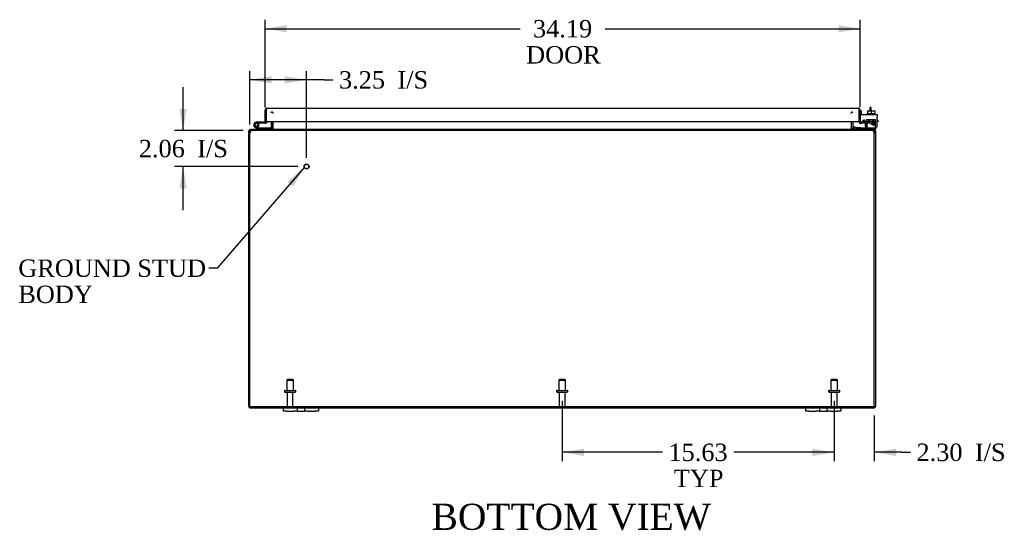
# Model space of a CAD drawing. Header units: inches. Extents: x 9 to 238, y 4 to 159.
# Tile 2 of 10: x 50 to 107, y 4 to 34. Entities that reach past the tile are written whole.
import ezdxf
from ezdxf.enums import TextEntityAlignment as Align

# ---------------------------------------------------------------- set-up
doc = ezdxf.new("R2010")
doc.units = ezdxf.units.IN
doc.header["$MEASUREMENT"] = 0
for name, color, linetype in [('COM40153-1', 7, 'CONTINUOUS'), ('COM40153-2', 7, 'CONTINUOUS'), ('COM42667', 7, 'CONTINUOUS'), ('COM42780', 7, 'CONTINUOUS'), ('COM48466', 7, 'CONTINUOUS'), ('COM70236-4', 7, 'CONTINUOUS'), ('COM71782-4', 7, 'CONTINUOUS'), ('DEFAULT', 7, 'CONTINUOUS'), ('FET07710', 7, 'CONTINUOUS'), ('HNG10620-44B', 7, 'CONTINUOUS'), ('HNG10620-44C', 7, 'CONTINUOUS'), ('HNG10620-44P', 7, 'CONTINUOUS'), ('SCC19011', 7, 'CONTINUOUS'), ('STD21878', 7, 'CONTINUOUS'), ('STD26094', 7, 'CONTINUOUS'), ('WAF25035', 7, 'CONTINUOUS')]:
    doc.layers.add(name, color=color, linetype=linetype)
doc.styles.add('SEACAD_TIMES_NEW_ROMAN', font='times.ttf')

# ---------------------------------------------------------------- blocks, each defined once
blk = doc.blocks.new('SEANNOT_GROUP1')
at = {"layer": 'DEFAULT', "linetype": 'Continuous'}
blk.add_hatch(color=136, dxfattribs=at).paths.add_polyline_path([(65.777, 24.123), (66.436, 25.205), (65.462, 24.395)])
at = {"layer": 'DEFAULT', "color": 136, "linetype": 'Continuous'}
blk.add_line((61.448, 19.426), (60.948, 19.426), dxfattribs=at)
blk.add_lwpolyline([(61.448, 19.426), (66.436, 25.205)], dxfattribs=at)
at = {"layer": 'DEFAULT', "color": 136, "linetype": 'Continuous', "style": 'SEACAD_TIMES_NEW_ROMAN'}
for s, p in [('GROUND STUD', (50.005, 19.926)), ('BODY', (50.005, 18.426))]:
    blk.add_text(s, height=1, dxfattribs=at).set_placement(p, align=Align.TOP_LEFT)
blk = doc.blocks.new('GDIMGGROUP4')
at = {"layer": 'DEFAULT', "linetype": 'Continuous'}
for points in [[(82.49, 8.644), (82.49, 9.06), (81.24, 8.852)], [(95.615, 8.644), (96.865, 8.852), (95.615, 9.06)]]:
    blk.add_hatch(color=136, dxfattribs=at).paths.add_polyline_path(points)
at = {"layer": 'DEFAULT', "color": 136, "linetype": 'Continuous'}
for p, q in [((81.24, 11.809), (81.24, 8.352)), ((96.865, 11.809), (96.865, 8.352)), ((86.997, 8.852), (81.24, 8.852)), ((96.865, 8.852), (91.109, 8.852))]:
    blk.add_line(p, q, dxfattribs=at)
at = {"layer": 'DEFAULT', "color": 136, "linetype": 'Continuous', "style": 'SEACAD_TIMES_NEW_ROMAN'}
for s, p in [('15.63', (87.347, 9.352)), ('TYP', (87.655, 7.852))]:
    blk.add_text(s, height=1, dxfattribs=at).set_placement(p, align=Align.TOP_LEFT)
blk = doc.blocks.new('GDIMGGROUP11')
at = {"layer": 'DEFAULT', "linetype": 'Continuous'}
for points in [[(65.427, 33.39), (64.177, 33.182), (65.427, 32.974)], [(97.115, 33.39), (97.115, 32.974), (98.365, 33.182)]]:
    blk.add_hatch(color=136, dxfattribs=at).paths.add_polyline_path(points)
at = {"layer": 'DEFAULT', "color": 136, "linetype": 'Continuous'}
for p, q in [((64.177, 28.658), (64.177, 33.682)), ((98.365, 28.672), (98.365, 33.682)), ((64.177, 33.182), (78.824, 33.182)), ((83.718, 33.182), (98.365, 33.182))]:
    blk.add_line(p, q, dxfattribs=at)
at = {"layer": 'DEFAULT', "color": 136, "linetype": 'Continuous', "style": 'SEACAD_TIMES_NEW_ROMAN'}
for s, p in [('34.19', (79.565, 33.682)), ('DOOR', (79.174, 32.182))]:
    blk.add_text(s, height=1, dxfattribs=at).set_placement(p, align=Align.TOP_LEFT)
blk = doc.blocks.new('GDIMGGROUP14')
at = {"layer": 'DEFAULT', "linetype": 'Continuous'}
for points in [[(95.615, 8.644), (96.865, 8.852), (95.615, 9.06)], [(100.418, 8.644), (100.418, 9.06), (99.168, 8.852)]]:
    blk.add_hatch(color=136, dxfattribs=at).paths.add_polyline_path(points)
at = {"layer": 'DEFAULT', "color": 136, "linetype": 'Continuous'}
for p, q in [((96.865, 11.809), (96.865, 8.352)), ((99.168, 10.972), (99.168, 8.352)), ((96.865, 8.852), (94.365, 8.852)), ((100.743, 8.852), (99.168, 8.852)), ((100.743, 8.852), (101.243, 8.852))]:
    blk.add_line(p, q, dxfattribs=at)
at = {"layer": 'DEFAULT', "color": 136, "linetype": 'Continuous', "style": 'SEACAD_TIMES_NEW_ROMAN'}
for s, p in [('2.30', (101.593, 9.352)), ('I/S', (104.947, 9.352))]:
    blk.add_text(s, height=1, dxfattribs=at).set_placement(p, align=Align.TOP_LEFT)
blk = doc.blocks.new('GDIMGGROUP16')
at = {"layer": 'DEFAULT', "linetype": 'Continuous'}
for points in [[(64.562, 30.452), (63.312, 30.244), (64.562, 30.036)], [(65.312, 30.452), (65.312, 30.036), (66.562, 30.244)]]:
    blk.add_hatch(color=136, dxfattribs=at).paths.add_polyline_path(points)
at = {"layer": 'DEFAULT', "color": 136, "linetype": 'Continuous'}
for p, q in [((63.312, 27.674), (63.312, 30.744)), ((66.562, 25.768), (66.562, 30.744)), ((67.576, 30.244), (63.312, 30.244)), ((67.576, 30.244), (68.076, 30.244))]:
    blk.add_line(p, q, dxfattribs=at)
at = {"layer": 'DEFAULT', "color": 136, "linetype": 'Continuous', "style": 'SEACAD_TIMES_NEW_ROMAN'}
for s, p in [('3.25', (68.426, 30.744)), ('I/S', (71.78, 30.744))]:
    blk.add_text(s, height=1, dxfattribs=at).set_placement(p, align=Align.TOP_LEFT)
blk = doc.blocks.new('GDIMGGROUP17')
at = {"layer": 'DEFAULT', "linetype": 'Continuous'}
for points in [[(59.26, 28.578), (59.469, 27.328), (59.677, 28.578)], [(59.26, 24.018), (59.677, 24.018), (59.469, 25.268)]]:
    blk.add_hatch(color=136, dxfattribs=at).paths.add_polyline_path(points)
at = {"layer": 'DEFAULT', "color": 136, "linetype": 'Continuous'}
for p, q in [((59.469, 27.328), (59.469, 29.828)), ((62.917, 27.328), (58.969, 27.328)), ((66.062, 25.268), (58.969, 25.268)), ((59.469, 22.768), (59.469, 25.268))]:
    blk.add_line(p, q, dxfattribs=at)
at = {"layer": 'DEFAULT', "color": 136, "linetype": 'Continuous', "style": 'SEACAD_TIMES_NEW_ROMAN'}
for s, p in [('2.06', (56.927, 26.798)), ('I/S', (60.281, 26.798))]:
    blk.add_text(s, height=1, dxfattribs=at).set_placement(p, align=Align.TOP_LEFT)

msp = doc.modelspace()

# ---------------------------------------------------------------- linework, layer by layer
at = {"layer": 'COM40153-1', "color": 7}
for p, q in [((98.918, 28.65), (98.918, 28.471)), ((98.99, 28.65), (98.918, 28.65)), ((98.99, 28.471), (98.99, 28.65))]:
    msp.add_line(p, q, dxfattribs=at)
at = {"layer": 'COM40153-2', "color": 7}
for p, q in [((98.437, 28.437), (98.365, 28.437)), ((98.437, 28.245), (98.437, 28.437)), ((98.65, 27.837), (98.491, 27.837)), ((98.642, 27.909), (98.538, 27.909)), ((99.365, 27.909), (99.336, 27.909)), ((99.336, 27.837), (99.365, 27.837)), ((99.365, 27.909), (99.365, 27.837))]:
    msp.add_line(p, q, dxfattribs=at)
msp.add_arc((98.473, 27.945), 0.108, 180, 186.8545, dxfattribs=at)
at = {"layer": 'COM42667', "color": 7}
for p, q in [((98.366, 28.245), (99.336, 28.245)), ((98.366, 28.102), (98.366, 28.245)), ((98.366, 28.102), (98.366, 27.847)), ((98.48, 27.82), (98.539, 27.912)), ((98.65, 27.879), (98.65, 27.62)), ((98.999, 27.708), (99.114, 27.87)), ((99.109, 27.82), (99.03, 27.708)), ((99.109, 27.708), (99.109, 27.82)), ((99.114, 27.87), (99.139, 27.87)), ((99.139, 27.87), (99.139, 27.708)), ((99.336, 28.245), (99.336, 28.102)), ((99.336, 27.62), (99.336, 28.102)), ((98.999, 27.68), (98.999, 27.708)), ((99.109, 27.68), (98.999, 27.68)), ((99.03, 27.708), (99.109, 27.708)), ((99.109, 27.62), (99.109, 27.68)), ((99.139, 27.62), (99.109, 27.62)), ((99.139, 27.708), (99.173, 27.708)), ((99.173, 27.68), (99.139, 27.68)), ((99.139, 27.68), (99.139, 27.62)), ((99.173, 27.708), (99.173, 27.68))]:
    msp.add_line(p, q, dxfattribs=at)
for centre, radius, start, end in [((98.426, 27.847), 0.06, 180, 202.199), ((98.59, 27.879), 0.06, 0, 147.1545), ((98.775, 27.62), 0.125, 180, 270), ((99.211, 27.62), 0.125, 270, 0)]:
    msp.add_arc(centre, radius, start, end, dxfattribs=at)
at = {"layer": 'COM42780', "color": 7}
for p, q in [((98.737, 27.972), (99.237, 27.972)), ((98.737, 27.885), (98.737, 27.972)), ((98.737, 27.831), (98.737, 27.885)), ((98.737, 27.885), (98.737, 27.415)), ((98.737, 27.877), (99.237, 27.877)), ((98.792, 27.877), (98.792, 27.782)), ((98.792, 27.782), (99.182, 27.782)), ((98.862, 27.972), (98.862, 27.782)), ((98.881, 27.972), (98.881, 27.782)), ((99.094, 27.782), (99.094, 27.972)), ((99.112, 27.972), (99.112, 27.782)), ((99.182, 27.782), (99.182, 27.877)), ((99.237, 27.831), (99.237, 27.972)), ((99.237, 27.542), (99.237, 27.831)), ((97.937, 27.492), (98.004, 27.559)), ((97.937, 27.492), (97.988, 27.442)), ((98.004, 27.559), (98.055, 27.509)), ((98.089, 27.495), (98.987, 27.495)), ((98.122, 27.494), (98.122, 27.495)), ((98.182, 27.494), (98.122, 27.494)), ((98.182, 27.494), (98.182, 27.495)), ((98.21, 27.494), (98.182, 27.494)), ((98.21, 27.494), (98.21, 27.495)), ((98.372, 27.494), (98.21, 27.494)), ((98.323, 27.494), (98.323, 27.495)), ((98.372, 27.494), (98.372, 27.495)), ((98.987, 27.495), (99.237, 27.495)), ((99.237, 27.4), (99.135, 27.4)), ((99.237, 27.497), (99.237, 27.542)), ((99.237, 27.495), (99.237, 27.497)), ((99.237, 27.495), (99.237, 27.4))]:
    msp.add_line(p, q, dxfattribs=at)
for radius in [0.143, 0.048]:
    msp.add_arc((98.089, 27.543), radius, 225, 270, dxfattribs=at)
msp.add_ellipse((98.487, 28.5), major_axis=(0, -14.322), ratio=0.017455, start_param=1.503851, end_param=1.524085, dxfattribs=at)
for points, knots in [([(98.728, 27.495), (98.73, 27.495), (98.731, 27.496), (98.733, 27.499), (98.733, 27.5), (98.734, 27.502)], [0, 0, 0, 0, 0.25, 0.25, 0.3597521, 0.3597521, 0.3597521, 0.3597521]), ([(98.737, 27.415), (98.737, 27.41), (98.736, 27.406), (98.734, 27.401), (98.731, 27.4), (98.728, 27.4)], [0, 0, 0, 0, 0.5, 0.5, 1, 1, 1, 1]), ([(98.734, 27.502), (98.734, 27.502), (98.734, 27.502), (98.734, 27.504), (98.735, 27.506), (98.736, 27.513), (98.736, 27.518), (98.736, 27.529), (98.736, 27.535), (98.736, 27.542)], [0.3597521, 0.3597521, 0.3597521, 0.3597521, 0.375, 0.375, 0.5, 0.5, 0.75, 0.75, 1, 1, 1, 1])]:
    msp.add_open_spline(points, degree=3, knots=knots, dxfattribs=at)
at = {"layer": 'COM48466', "color": 7}
for p, q in [((64.543, 27.436), (64.543, 27.843)), ((64.615, 27.436), (64.615, 27.843)), ((97.865, 27.436), (97.865, 27.843)), ((97.937, 27.843), (97.937, 27.436)), ((63.24, 27.174), (63.24, 27.292)), ((63.312, 27.292), (63.24, 27.292)), ((63.24, 11.508), (63.24, 27.174)), ((63.312, 27.174), (63.312, 27.292)), ((63.329, 27.322), (63.348, 27.328)), ((63.348, 27.328), (63.348, 27.4)), ((63.348, 27.4), (63.417, 27.4)), ((64.542, 27.426), (64.604, 27.407)), ((97.939, 27.426), (97.876, 27.407)), ((99.063, 27.4), (99.132, 27.4)), ((99.132, 27.328), (99.132, 27.4)), ((99.152, 27.322), (99.132, 27.328)), ((99.168, 27.292), (99.168, 27.174)), ((99.168, 27.292), (99.24, 27.292)), ((99.24, 27.292), (99.24, 27.174)), ((99.24, 27.174), (99.24, 11.508)), ((63.348, 11.4), (65.24, 11.4)), ((67.24, 11.4), (95.24, 11.4)), ((97.24, 11.4), (99.132, 11.4))]:
    msp.add_line(p, q, dxfattribs=at)
for centre, radius, start, end in [((63.348, 27.292), 0.108, 122.6431, 180), ((63.348, 27.291), 0.109, 90.0913, 122.5518), ((63.348, 27.292), 0.036, 122.6431, 180), ((64.507, 27.436), 0.036, 270, 343.7795), ((64.507, 27.436), 0.036, 343.7795, 0), ((64.507, 27.436), 0.108, 343.7795, 0), ((97.973, 27.436), 0.108, 180, 196.2205), ((97.973, 27.436), 0.036, 180, 196.2205), ((97.973, 27.436), 0.036, 196.2206, 269.9999), ((99.132, 27.292), 0.108, 57.3569, 90), ((99.132, 27.292), 0.036, 0, 57.3569), ((99.132, 27.292), 0.108, 0, 57.3569), ((63.348, 11.508), 0.108, 180, 270), ((99.132, 11.508), 0.108, 270, 0)]:
    msp.add_arc(centre, radius, start, end, dxfattribs=at)
at = {"layer": 'COM70236-4', "color": 7}
for p, q in [((64.555, 28.341), (64.555, 28.413)), ((64.64, 28.317), (64.64, 28.341)), ((97.84, 28.317), (97.84, 28.341)), ((97.925, 28.341), (97.925, 28.413)), ((64.64, 27.436), (64.64, 27.843)), ((97.84, 27.843), (97.84, 27.436)), ((63.312, 11.472), (63.312, 27.174)), ((63.385, 27.322), (63.417, 27.328)), ((99.063, 27.4), (63.417, 27.4)), ((63.417, 27.328), (63.417, 27.4)), ((99.063, 27.328), (63.417, 27.328)), ((64.566, 27.4), (64.566, 27.328)), ((64.64, 27.436), (64.64, 27.426)), ((64.64, 27.426), (64.64, 27.405)), ((97.84, 27.426), (97.84, 27.436)), ((97.84, 27.426), (97.84, 27.405)), ((97.914, 27.4), (97.914, 27.328)), ((99.063, 27.328), (99.063, 27.4)), ((99.063, 27.328), (99.096, 27.322)), ((99.168, 11.472), (99.168, 27.174)), ((99.168, 11.472), (63.312, 11.472))]:
    msp.add_line(p, q, dxfattribs=at)
for centre, radius, start, end in [((63.562, 27.174), 0.25, 151.8454, 180), ((63.556, 27.246), 0.219, 141.4717, 168.0655), ((63.417, 27.231), 0.0964, 109.4824, 141.066), ((63.421, 27.352), 0.0474, 94.5956, 140.4649), ((64.557, 27.543), 0.144, 273.4883, 305.1665), ((97.923, 27.543), 0.144, 234.8335, 266.5117), ((99.059, 27.352), 0.0474, 39.5351, 85.4044), ((98.925, 27.246), 0.219, 11.9345, 38.5283), ((99.064, 27.231), 0.0962, 38.8912, 70.5605), ((98.918, 27.174), 0.25, 0, 28.1546)]:
    msp.add_arc(centre, radius, start, end, dxfattribs=at)
for points in [[(64.555, 28.413), (64.562, 28.413), (64.57, 28.411), (64.584, 28.404), (64.591, 28.399), (64.605, 28.387), (64.612, 28.379), (64.626, 28.361), (64.633, 28.352), (64.64, 28.341)], [(97.84, 28.341), (97.847, 28.352), (97.855, 28.361), (97.869, 28.379), (97.876, 28.387), (97.89, 28.399), (97.897, 28.404), (97.911, 28.411), (97.918, 28.413), (97.925, 28.413)], [(64.64, 27.405), (64.634, 27.394), (64.628, 27.384), (64.615, 27.365), (64.609, 27.356), (64.597, 27.342), (64.591, 27.337), (64.578, 27.33), (64.572, 27.328), (64.566, 27.328)], [(97.914, 27.328), (97.908, 27.328), (97.902, 27.33), (97.89, 27.337), (97.884, 27.342), (97.871, 27.356), (97.865, 27.365), (97.853, 27.384), (97.847, 27.394), (97.84, 27.405)]]:
    msp.add_open_spline(points, degree=3, knots=[0, 0, 0, 0, 0.25, 0.25, 0.5, 0.5, 0.75, 0.75, 1, 1, 1, 1], dxfattribs=at)
at = {"layer": 'COM71782-4', "color": 7}
for p, q in [((64.177, 27.815), (64.177, 28.502)), ((64.249, 28.603), (64.249, 28.502)), ((64.249, 28.502), (64.249, 28.603)), ((64.249, 27.815), (64.249, 28.502)), ((64.249, 28.502), (64.249, 27.843)), ((64.285, 28.61), (98.257, 28.61)), ((98.293, 28.502), (98.293, 28.603)), ((98.293, 28.603), (98.293, 28.502)), ((98.293, 27.843), (98.293, 28.502)), ((98.293, 28.502), (98.293, 27.843)), ((98.365, 28.502), (98.365, 27.843)), ((64.177, 27.815), (64.249, 27.815)), ((64.249, 27.843), (98.293, 27.843)), ((98.365, 27.843), (98.293, 27.843)), ((98.378, 27.815), (98.332, 27.76)), ((98.578, 27.837), (98.407, 27.807)), ((98.407, 27.807), (98.42, 27.736)), ((98.59, 27.766), (98.42, 27.736)), ((98.59, 27.766), (98.578, 27.837))]:
    msp.add_line(p, q, dxfattribs=at)
for centre, radius, start, end in [((64.285, 28.502), 0.108, 109.4712, 180), ((64.285, 28.502), 0.108, 90, 109.4712), ((98.257, 28.502), 0.108, 70.5288, 90), ((98.257, 28.502), 0.108, 0, 70.5288), ((98.401, 27.843), 0.108, 180, 230), ((98.401, 27.843), 0.108, 230.0001, 279.9999), ((98.401, 27.843), 0.036, 180, 230), ((98.401, 27.843), 0.036, 230, 280)]:
    msp.add_arc(centre, radius, start, end, dxfattribs=at)
for centre, start_param, end_param in [((64.285, 28.502), 3.141593, 3.48143), ((98.257, 28.502), 2.801756, 3.141593)]:
    msp.add_ellipse(centre, major_axis=(0, -0.108), ratio=0.997813, start_param=start_param, end_param=end_param, dxfattribs=at)
at = {"layer": 'FET07710', "color": 7}
for p, q in [((65.24, 11.213), (65.24, 11.4)), ((65.24, 11.4), (65.428, 11.4)), ((65.428, 11.4), (65.834, 11.4)), ((65.834, 11.4), (66.022, 11.4)), ((66.022, 11.4), (66.24, 11.4)), ((66.022, 11.4), (66.022, 11.213)), ((66.24, 11.4), (66.24, 11.4)), ((66.24, 11.4), (66.458, 11.4)), ((66.458, 11.213), (66.458, 11.4)), ((66.458, 11.4), (66.646, 11.4)), ((66.646, 11.4), (67.053, 11.4)), ((67.053, 11.4), (67.24, 11.4)), ((67.24, 11.4), (67.24, 11.213)), ((95.24, 11.213), (95.24, 11.4)), ((95.24, 11.4), (95.428, 11.4)), ((95.428, 11.4), (95.834, 11.4)), ((95.834, 11.4), (96.022, 11.4)), ((96.022, 11.4), (96.24, 11.4)), ((96.022, 11.4), (96.022, 11.213)), ((96.24, 11.4), (96.24, 11.4)), ((96.24, 11.4), (96.458, 11.4)), ((96.458, 11.213), (96.458, 11.4)), ((96.458, 11.4), (96.646, 11.4)), ((96.646, 11.4), (97.053, 11.4)), ((97.053, 11.4), (97.24, 11.4)), ((97.24, 11.4), (97.24, 11.213)), ((65.428, 11.213), (65.24, 11.213)), ((65.428, 11.213), (65.834, 11.213)), ((66.022, 11.213), (65.834, 11.213)), ((66.022, 11.213), (66.24, 11.213)), ((66.24, 11.213), (66.458, 11.213)), ((66.24, 11.213), (66.24, 11.213)), ((66.646, 11.213), (66.458, 11.213)), ((66.646, 11.213), (67.053, 11.213)), ((67.24, 11.213), (67.053, 11.213)), ((95.428, 11.213), (95.24, 11.213)), ((95.428, 11.213), (95.834, 11.213)), ((96.022, 11.213), (95.834, 11.213)), ((96.022, 11.213), (96.24, 11.213)), ((96.24, 11.213), (96.458, 11.213)), ((96.24, 11.213), (96.24, 11.213)), ((96.646, 11.213), (96.458, 11.213)), ((96.646, 11.213), (97.053, 11.213)), ((97.24, 11.213), (97.053, 11.213))]:
    msp.add_line(p, q, dxfattribs=at)
at = {"layer": 'HNG10620-44B', "color": 7}
for p, q in [((63.697, 27.426), (63.571, 27.552)), ((63.739, 27.468), (63.613, 27.595)), ((63.725, 27.514), (63.707, 27.571)), ((64.495, 27.46), (63.76, 27.46)), ((64.495, 27.4), (64.495, 27.46))]:
    msp.add_line(p, q, dxfattribs=at)
for centre, radius, start, end in [((63.679, 27.661), 0.154, 287.1819, 225), ((63.679, 27.661), 0.0938, 287.1819, 225), ((63.76, 27.489), 0.089, 225, 270), ((63.76, 27.489), 0.029, 225, 270)]:
    msp.add_arc(centre, radius, start, end, dxfattribs=at)
at = {"layer": 'HNG10620-44C', "color": 7}
for p, q in [((64.249, 28.295), (64.249, 28.295)), ((63.833, 27.815), (63.679, 27.815)), ((63.833, 27.755), (63.801, 27.755)), ((64.177, 27.815), (63.833, 27.815)), ((63.833, 27.815), (63.833, 27.755)), ((64.22, 27.755), (63.833, 27.755))]:
    msp.add_line(p, q, dxfattribs=at)
for centre, radius, start, end in [((64.22, 27.844), 0.089, 270, 0), ((63.679, 27.661), 0.154, 277.4281, 287.1819)]:
    msp.add_arc(centre, radius, start, end, dxfattribs=at)
at = {"layer": 'HNG10620-44P', "color": 7}
msp.add_circle((63.679, 27.661), 0.0938, dxfattribs=at)
at = {"layer": 'SCC19011', "color": 7}
for p, q in [((98.772, 28.471), (98.772, 28.29)), ((98.772, 28.471), (98.987, 28.471)), ((98.987, 28.471), (98.987, 28.29)), ((98.987, 28.471), (99.202, 28.471)), ((99.202, 28.471), (99.202, 28.29))]:
    msp.add_line(p, q, dxfattribs=at)
at = {"layer": 'STD21878', "color": 7}
for radius in [0.141, 0.125]:
    msp.add_circle((66.562, 25.268), radius, dxfattribs=at)
at = {"layer": 'STD26094', "color": 7}
for p, q in [((65.465, 13.034), (65.428, 12.996)), ((65.765, 13.034), (65.465, 13.034)), ((65.803, 12.996), (65.765, 13.034)), ((81.09, 13.034), (81.053, 12.996)), ((81.39, 13.034), (81.09, 13.034)), ((81.428, 12.996), (81.39, 13.034)), ((96.715, 13.034), (96.678, 12.996)), ((97.015, 13.034), (96.715, 13.034)), ((97.053, 12.996), (97.015, 13.034)), ((65.428, 12.996), (65.803, 12.996)), ((65.428, 12.996), (65.428, 12.409)), ((65.803, 12.409), (65.803, 12.996)), ((81.053, 12.996), (81.428, 12.996)), ((81.053, 12.996), (81.053, 12.409)), ((81.428, 12.409), (81.428, 12.996)), ((96.678, 12.996), (97.053, 12.996)), ((96.678, 12.996), (96.678, 12.409)), ((97.053, 12.409), (97.053, 12.996)), ((65.29, 12.379), (65.29, 12.339)), ((65.32, 12.409), (65.91, 12.409)), ((65.32, 12.309), (65.91, 12.309)), ((65.45, 12.309), (65.45, 11.532)), ((65.78, 11.532), (65.78, 12.309)), ((65.94, 12.339), (65.94, 12.379)), ((80.915, 12.379), (80.915, 12.339)), ((80.945, 12.409), (81.535, 12.409)), ((80.945, 12.309), (81.535, 12.309)), ((81.075, 12.309), (81.075, 11.532)), ((81.405, 11.532), (81.405, 12.309)), ((81.565, 12.339), (81.565, 12.379)), ((96.54, 12.379), (96.54, 12.339)), ((96.57, 12.409), (97.16, 12.409)), ((96.57, 12.309), (97.16, 12.309)), ((96.7, 12.309), (96.7, 11.532)), ((97.03, 11.532), (97.03, 12.309)), ((97.19, 12.339), (97.19, 12.379))]:
    msp.add_line(p, q, dxfattribs=at)
for centre, radius, start, end in [((65.32, 12.379), 0.03, 90, 180), ((65.32, 12.339), 0.03, 180, 270), ((65.91, 12.379), 0.03, 0, 90), ((65.91, 12.339), 0.03, 270, 0), ((80.945, 12.379), 0.03, 90, 180), ((80.945, 12.339), 0.03, 180, 270), ((81.535, 12.379), 0.03, 0, 90), ((81.535, 12.339), 0.03, 270, 0), ((96.57, 12.379), 0.03, 90, 180), ((96.57, 12.339), 0.03, 180, 270), ((97.16, 12.379), 0.03, 0, 90), ((97.16, 12.339), 0.03, 270, 0), ((65.51, 11.532), 0.06, 180, 270), ((65.72, 11.532), 0.06, 270, 0), ((81.135, 11.532), 0.06, 180, 270), ((81.345, 11.532), 0.06, 270, 0), ((96.76, 11.532), 0.06, 180, 270), ((96.97, 11.532), 0.06, 270, 0)]:
    msp.add_arc(centre, radius, start, end, dxfattribs=at)
at = {"layer": 'WAF25035', "color": 7}
for p, q in [((99.237, 28.29), (98.737, 28.29)), ((98.737, 28.29), (98.737, 28.245)), ((99.237, 28.245), (99.237, 28.29))]:
    msp.add_line(p, q, dxfattribs=at)

# ---------------------------------------------------------------- block references
at = {"layer": 'DEFAULT', "color": 7}
for name in ['GDIMGGROUP11', 'GDIMGGROUP16', 'GDIMGGROUP17', 'SEANNOT_GROUP1', 'GDIMGGROUP4', 'GDIMGGROUP14']:
    msp.add_blockref(name, (0, 0), dxfattribs=at)

# ---------------------------------------------------------------- texts
at = {"layer": 'DEFAULT', "color": 7, "style": 'SEACAD_TIMES_NEW_ROMAN'}
msp.add_text('BOTTOM VIEW', height=1.5, dxfattribs=at).set_placement((73.742, 5.898), align=Align.TOP_LEFT)

doc.saveas('drawing.dxf')
